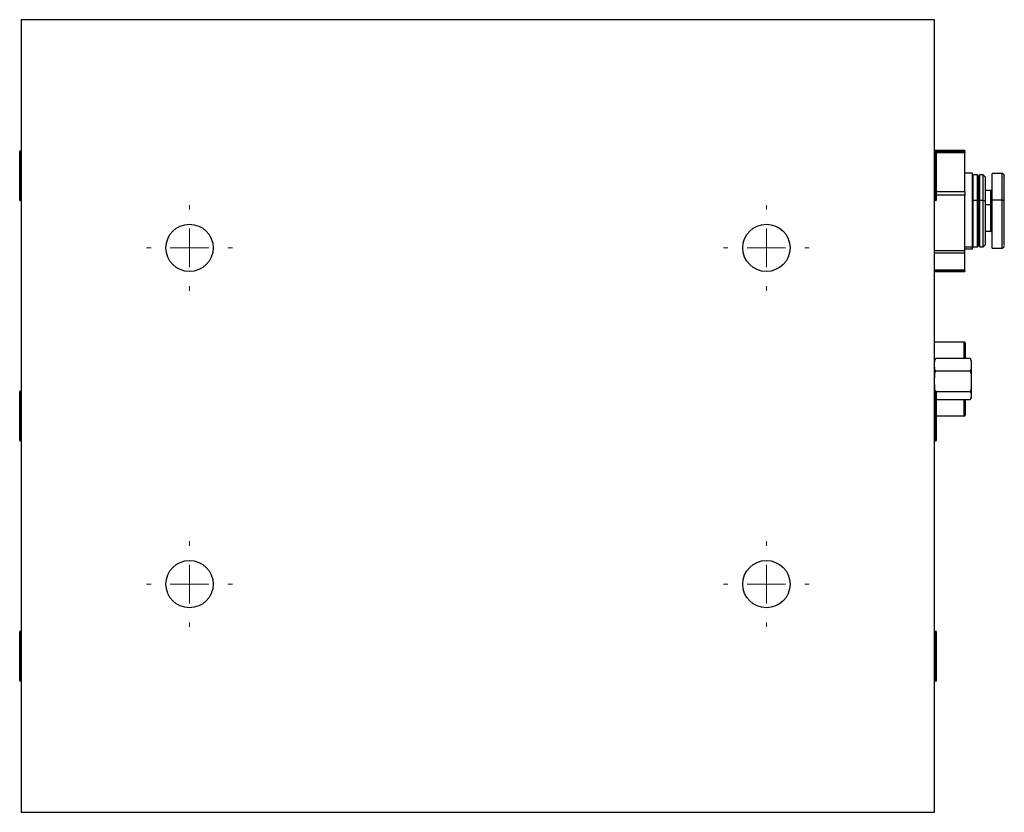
# Model space of a CAD drawing. Header units: inches. Extents: x 2.2 to 38.9, y 3.7 to 32.6.
# Tile 1 of 5: x 5.3 to 10.4, y 12.8 to 16.9. Entities that reach past the tile are written whole.
import ezdxf

# ---------------------------------------------------------------- set-up
doc = ezdxf.new("R2010")
doc.units = ezdxf.units.IN
doc.header["$MEASUREMENT"] = 0

# ---------------------------------------------------------------- blocks, each defined once
blk = doc.blocks.new('SW_CENTERMARKSYMBOL_93')
at = {"color": 0, "linetype": 'Continuous', "lineweight": 0}
for p, q in [((0, 0.2), (0, 0.223)), ((0, 0), (0, 0.1)), ((-0.2, 0), (-0.223, 0)), ((0, 0), (-0.1, 0)), ((0, 0), (0, -0.1)), ((0, 0), (0.1, 0)), ((0.2, 0), (0.223, 0)), ((0, -0.2), (0, -0.223))]:
    blk.add_line(p, q, dxfattribs=at)
blk = doc.blocks.new('SW_CENTERMARKSYMBOL_94')
at = {"color": 0, "linetype": 'Continuous', "lineweight": 0}
for p, q in [((0, 0.2), (0, 0.223)), ((0, 0), (0, 0.1)), ((-0.2, 0), (-0.223, 0)), ((0, 0), (-0.1, 0)), ((0, 0), (0, -0.1)), ((0, 0), (0.1, 0)), ((0.2, 0), (0.223, 0)), ((0, -0.2), (0, -0.223))]:
    blk.add_line(p, q, dxfattribs=at)
blk = doc.blocks.new('SW_CENTERMARKSYMBOL_95')
at = {"color": 0, "linetype": 'Continuous', "lineweight": 0}
for p, q in [((0, 0.2), (0, 0.223)), ((0, 0), (0, 0.1)), ((-0.2, 0), (-0.223, 0)), ((0, 0), (-0.1, 0)), ((0, 0), (0, -0.1)), ((0, 0), (0.1, 0)), ((0.2, 0), (0.223, 0)), ((0, -0.2), (0, -0.223))]:
    blk.add_line(p, q, dxfattribs=at)
blk = doc.blocks.new('SW_CENTERMARKSYMBOL_96')
at = {"color": 0, "linetype": 'Continuous', "lineweight": 0}
for p, q in [((0, 0.2), (0, 0.223)), ((0, 0), (0, 0.1)), ((-0.2, 0), (-0.223, 0)), ((0, 0), (-0.1, 0)), ((0, 0), (0, -0.1)), ((0, 0), (0.1, 0)), ((0.2, 0), (0.223, 0)), ((0, -0.2), (0, -0.223))]:
    blk.add_line(p, q, dxfattribs=at)

msp = doc.modelspace()

# ---------------------------------------------------------------- linework, layer by layer
at = {"color": 7, "linetype": 'Continuous', "lineweight": 25}
for p, q in [((5.2859, 16.8892), (5.2859, 12.7642)), ((10.0359, 16.8892), (5.2859, 16.8892)), ((10.0359, 12.7642), (10.0359, 16.8892)), ((5.2776, 16.0767), (5.2776, 16.2043)), ((5.2859, 16.2007), (5.281, 16.2056)), ((5.281, 16.2056), (5.281, 16.0767)), ((10.1934, 16.2091), (10.0359, 16.2091)), ((10.1934, 16.2069), (10.0359, 16.2069)), ((10.0408, 16.2056), (10.0359, 16.2007)), ((10.0369, 16.2017), (10.0359, 16.2017)), ((10.0408, 16.0767), (10.0408, 16.2056)), ((10.0442, 16.2043), (10.0442, 16.0767)), ((10.1934, 16.2017), (10.0442, 16.2017)), ((10.1934, 16.1964), (10.0442, 16.1964)), ((10.1934, 16.2091), (10.1934, 16.2069)), ((10.1934, 16.2017), (10.1934, 16.2069)), ((10.1934, 16.2017), (10.1934, 16.1964)), ((10.1934, 15.9946), (10.1934, 16.1964)), ((10.2328, 16.0911), (10.1934, 16.0911)), ((10.2328, 15.7059), (10.2328, 16.0911)), ((10.2367, 16.0812), (10.2328, 16.0773)), ((10.2584, 16.0812), (10.2367, 16.0812)), ((10.2367, 15.9486), (10.2367, 16.0812)), ((10.2643, 16.0734), (10.2584, 16.0812)), ((10.2584, 15.9486), (10.2584, 16.0812)), ((10.2702, 16.0812), (10.2643, 16.0734)), ((10.2879, 16.0812), (10.2702, 16.0812)), ((10.2702, 15.9486), (10.2702, 16.0812)), ((10.2997, 16.0694), (10.2879, 16.0812)), ((10.2879, 15.9486), (10.2879, 16.0812)), ((10.3863, 16.0891), (10.3351, 16.0891)), ((10.3351, 15.9509), (10.3351, 16.0891)), ((10.3863, 15.9509), (10.3863, 16.0891)), ((5.2776, 15.9492), (5.2776, 16.0767)), ((5.281, 16.0767), (5.281, 15.9478)), ((10.0408, 15.9478), (10.0408, 16.0767)), ((10.0442, 16.0767), (10.0442, 15.9492)), ((10.2643, 15.9463), (10.2643, 16.0734)), ((10.2997, 15.9452), (10.2997, 16.0694)), ((10.0442, 15.9946), (10.1934, 15.9946)), ((10.1934, 15.9946), (10.1934, 15.9757)), ((10.3273, 16.0005), (10.2997, 16.0005)), ((10.3273, 15.9251), (10.3273, 16.0005)), ((5.281, 15.9478), (5.2859, 15.9527)), ((10.0359, 15.9527), (10.0408, 15.9478)), ((10.1934, 15.9757), (10.0442, 15.9757)), ((10.1934, 15.6879), (10.1934, 15.9757)), ((10.2367, 15.9486), (10.2328, 15.9475)), ((10.2367, 15.7072), (10.2367, 15.9486)), ((10.2584, 15.9486), (10.2367, 15.9486)), ((10.2584, 15.7072), (10.2584, 15.9486)), ((10.2643, 15.9463), (10.2584, 15.9486)), ((10.2702, 15.9486), (10.2643, 15.9463)), ((10.2643, 15.7151), (10.2643, 15.9463)), ((10.2702, 15.7072), (10.2702, 15.9486)), ((10.2879, 15.9486), (10.2702, 15.9486)), ((10.2879, 15.7072), (10.2879, 15.9486)), ((10.2997, 15.9452), (10.2879, 15.9486)), ((10.2997, 15.719), (10.2997, 15.9452)), ((10.3273, 15.9251), (10.2997, 15.9251)), ((10.3273, 15.7879), (10.3273, 15.9251)), ((10.3351, 15.6993), (10.3351, 15.9509)), ((10.3351, 15.9509), (10.3863, 15.9509)), ((10.3863, 15.6993), (10.3863, 15.9509)), ((10.3981, 15.9275), (10.3981, 15.9382)), ((10.2997, 15.7879), (10.3273, 15.7879)), ((10.0359, 15.6879), (10.1934, 15.6879)), ((10.1934, 15.6735), (10.0359, 15.6735)), ((10.2328, 15.7059), (10.1934, 15.7059)), ((10.1934, 15.6974), (10.2328, 15.6974)), ((10.1934, 15.6735), (10.1934, 15.6879)), ((10.1934, 15.5876), (10.1934, 15.6735)), ((10.2328, 15.7111), (10.2367, 15.7072)), ((10.2328, 15.6974), (10.2328, 15.7059)), ((10.2367, 15.7072), (10.2584, 15.7072)), ((10.2584, 15.7072), (10.2643, 15.7151)), ((10.2643, 15.7151), (10.2702, 15.7072)), ((10.2702, 15.7072), (10.2879, 15.7072)), ((10.2879, 15.7072), (10.2997, 15.719)), ((10.3351, 15.6993), (10.3863, 15.6993)), ((10.0359, 15.5876), (10.1934, 15.5876)), ((10.0359, 15.5867), (10.1934, 15.5867)), ((10.0359, 15.5824), (10.1934, 15.5824)), ((10.0359, 15.5793), (10.1934, 15.5793)), ((10.1934, 15.5876), (10.1934, 15.5867)), ((10.1934, 15.5824), (10.1934, 15.5867)), ((10.1934, 15.5824), (10.1934, 15.5793)), ((10.1889, 15.2117), (10.0359, 15.2117)), ((10.1889, 15.1268), (10.1889, 15.2117)), ((10.1939, 15.2067), (10.1939, 15.1268)), ((10.2204, 15.1268), (10.0414, 15.1268)), ((10.2259, 15.1132), (10.2259, 15.0938)), ((10.2204, 15.0608), (10.0414, 15.0608)), ((10.2259, 15.0938), (10.2259, 15.007)), ((10.2259, 15.007), (10.2259, 14.9324)), ((5.2776, 14.8267), (5.2776, 14.9543)), ((5.2859, 14.9507), (5.281, 14.9556)), ((5.281, 14.9556), (5.281, 14.8267)), ((10.0408, 14.9556), (10.0359, 14.9507)), ((10.0408, 14.8267), (10.0408, 14.9556)), ((10.0442, 14.9543), (10.0442, 14.8267)), ((10.2204, 14.9532), (10.0442, 14.9532)), ((10.2204, 14.9116), (10.0442, 14.9116)), ((10.1889, 14.8267), (10.1889, 14.9116)), ((10.1939, 14.9116), (10.1939, 14.8317)), ((10.2259, 14.9324), (10.2259, 14.9252)), ((5.2776, 14.6992), (5.2776, 14.8267)), ((5.281, 14.8267), (5.281, 14.6978)), ((10.0408, 14.6978), (10.0408, 14.8267)), ((10.0442, 14.8267), (10.0442, 14.6992)), ((10.1889, 14.8267), (10.0442, 14.8267)), ((5.281, 14.6978), (5.2859, 14.7027)), ((10.0359, 14.7027), (10.0408, 14.6978)), ((5.2776, 13.5767), (5.2776, 13.7043)), ((5.2859, 13.7007), (5.281, 13.7056)), ((5.281, 13.7056), (5.281, 13.5767)), ((10.0408, 13.7056), (10.0359, 13.7007)), ((10.0408, 13.5767), (10.0408, 13.7056)), ((10.0442, 13.7043), (10.0442, 13.5767)), ((5.2776, 13.4492), (5.2776, 13.5767)), ((5.281, 13.5767), (5.281, 13.4478)), ((10.0408, 13.4478), (10.0408, 13.5767)), ((10.0442, 13.5767), (10.0442, 13.4492)), ((5.281, 13.4478), (5.2859, 13.4527)), ((10.0359, 13.4527), (10.0408, 13.4478)), ((5.2859, 12.7642), (10.0359, 12.7642))]:
    msp.add_line(p, q, dxfattribs=at)
at = {"color": 7, "linetype": 'Continuous', "lineweight": 25, "flags": 128}
for points in [[(10.3273, 15.9251), (10.3288, 15.9252), (10.3303, 15.9253), (10.3316, 15.9255), (10.3328, 15.9258), (10.3338, 15.9262), (10.3345, 15.9266), (10.335, 15.927), (10.3351, 15.9274)], [(10.3863, 15.9509), (10.3886, 15.9509), (10.3908, 15.9507), (10.3929, 15.9503), (10.3947, 15.9499), (10.3961, 15.9494), (10.3972, 15.9488), (10.3979, 15.9482), (10.3981, 15.9475)]]:
    msp.add_lwpolyline(points, dxfattribs=at)
at = {"color": 7, "linetype": 'Continuous', "lineweight": 25}
for centre in [(6.1609, 15.7017), (9.1609, 15.7017), (6.1609, 13.9517), (9.1609, 13.9517)]:
    msp.add_circle(centre, 0.123, dxfattribs=at)
for centre, radius, start, end in [((5.2796, 16.2043), 0.00197, 45, 180), ((10.0422, 16.2043), 0.00197, 0, 135), ((10.3863, 16.0773), 0.0118, 0, 90), ((10.3273, 16.0084), 0.00787, 270, 0), ((5.2796, 15.9492), 0.00197, 180, 315), ((10.0422, 15.9492), 0.00197, 225, 0), ((10.3273, 15.78), 0.00787, 0, 90), ((10.3863, 15.7111), 0.0118, 270, 0), ((10.1889, 15.2067), 0.005, 0, 90), ((10.0579, 15.1132), 0.022, 158.4704, 180), ((10.2039, 15.1132), 0.022, 0, 21.018), ((5.2796, 14.9543), 0.00197, 45, 180), ((10.0422, 14.9543), 0.00197, 0, 135), ((10.2039, 14.9252), 0.022, 338.4536, 0), ((10.1889, 14.8317), 0.005, 270, 0), ((5.2796, 14.6992), 0.00197, 180, 315), ((10.0422, 14.6992), 0.00197, 225, 0), ((5.2796, 13.7043), 0.00197, 45, 180), ((10.0422, 13.7043), 0.00197, 0, 135), ((5.2796, 13.4492), 0.00197, 180, 315), ((10.0422, 13.4492), 0.00197, 225, 0)]:
    msp.add_arc(centre, radius, start, end, dxfattribs=at)
for points, knots in [([(10.3981, 15.9475), (10.3981, 15.9688), (10.3981, 16.0016), (10.3981, 16.0357), (10.3981, 16.0571), (10.3981, 16.0705), (10.3981, 16.0783), (10.3981, 16.0758), (10.3981, 16.0751)], [0, 0, 0, 0, 0.294822, 0.45353, 0.615607, 0.777682, 0.936391, 1, 1, 1, 1]), ([(10.3981, 15.7133), (10.3981, 15.714), (10.3981, 15.7155), (10.3981, 15.7428), (10.3981, 15.7761), (10.3981, 15.8074), (10.3981, 15.8423), (10.3981, 15.8898), (10.3981, 15.9247), (10.3981, 15.9475)], [0, 0, 0, 0, 0.158103, 0.3597, 0.468224, 0.579051, 0.689878, 0.798402, 1, 1, 1, 1]), ([(10.0359, 15.0938), (10.0359, 15.0994), (10.0358, 15.1049), (10.0365, 15.1132), (10.0369, 15.116), (10.0384, 15.1215), (10.0395, 15.1243), (10.0414, 15.1268)], [0, 0, 0, 0, 0.5, 0.5, 0.75, 0.75, 1, 1, 1, 1]), ([(10.0414, 15.1268), (10.04, 15.1255), (10.038, 15.1237), (10.038, 15.1216), (10.0379, 15.121)], [0, 0, 0, 0, 0.68993, 1, 1, 1, 1]), ([(10.2204, 15.1268), (10.2223, 15.1243), (10.2234, 15.1216), (10.2249, 15.1161), (10.2253, 15.1133), (10.226, 15.1049), (10.2259, 15.0994), (10.2259, 15.0938)], [0, 0, 0, 0, 0.25, 0.25, 0.5, 0.5, 1, 1, 1, 1]), ([(10.2239, 15.121), (10.2239, 15.1216), (10.2238, 15.1237), (10.2218, 15.1255), (10.2204, 15.1268)], [0, 0, 0, 0, 0.317941, 1, 1, 1, 1]), ([(10.0414, 15.0608), (10.0395, 15.0634), (10.0384, 15.0661), (10.0369, 15.0716), (10.0365, 15.0744), (10.0358, 15.0827), (10.0359, 15.0883), (10.0359, 15.0938)], [0, 0, 0, 0, 0.25, 0.25, 0.5, 0.5, 1, 1, 1, 1]), ([(10.0359, 15.007), (10.0359, 15.016), (10.0358, 15.025), (10.0365, 15.0386), (10.0369, 15.0431), (10.0384, 15.0521), (10.0395, 15.0566), (10.0414, 15.0608)], [0, 0, 0, 0, 0.5, 0.5, 0.75, 0.75, 1, 1, 1, 1]), ([(10.2259, 15.0938), (10.2259, 15.0883), (10.226, 15.0827), (10.2253, 15.0744), (10.225, 15.0717), (10.2234, 15.0661), (10.2223, 15.0634), (10.2204, 15.0608)], [0, 0, 0, 0, 0.5, 0.5, 0.75, 0.75, 1, 1, 1, 1]), ([(10.2204, 15.0608), (10.2223, 15.0566), (10.2234, 15.0522), (10.2249, 15.0432), (10.2253, 15.0387), (10.226, 15.0251), (10.2259, 15.016), (10.2259, 15.007)], [0, 0, 0, 0, 0.25, 0.25, 0.5, 0.5, 1, 1, 1, 1]), ([(10.0414, 14.9532), (10.0395, 14.9574), (10.0384, 14.9618), (10.0369, 14.9707), (10.0365, 14.9753), (10.0358, 14.9889), (10.0359, 14.9979), (10.0359, 15.007)], [0, 0, 0, 0, 0.25, 0.25, 0.5, 0.5, 1, 1, 1, 1]), ([(10.2259, 15.007), (10.2259, 14.998), (10.226, 14.9889), (10.2253, 14.9754), (10.225, 14.9709), (10.2234, 14.9619), (10.2223, 14.9574), (10.2204, 14.9532)], [0, 0, 0, 0, 0.5, 0.5, 0.75, 0.75, 1, 1, 1, 1]), ([(10.2204, 14.9532), (10.2223, 14.9516), (10.2234, 14.9498), (10.2249, 14.9464), (10.2253, 14.9446), (10.226, 14.9394), (10.2259, 14.9359), (10.2259, 14.9324)], [0, 0, 0, 0, 0.25, 0.25, 0.5, 0.5, 1, 1, 1, 1]), ([(10.2259, 14.9324), (10.2259, 14.9289), (10.226, 14.9254), (10.2253, 14.9202), (10.2249, 14.9184), (10.2234, 14.9149), (10.2223, 14.9132), (10.2204, 14.9116)], [0, 0, 0, 0, 0.5, 0.5, 0.75, 0.75, 1, 1, 1, 1])]:
    msp.add_open_spline(points, degree=3, knots=knots, dxfattribs=at)

# ---------------------------------------------------------------- block references
at = {"color": 7, "linetype": 'Continuous', "lineweight": 0}
for name, p in [('SW_CENTERMARKSYMBOL_93', (6.1609, 15.7017)), ('SW_CENTERMARKSYMBOL_94', (9.1609, 15.7017)), ('SW_CENTERMARKSYMBOL_96', (6.1609, 13.9517)), ('SW_CENTERMARKSYMBOL_95', (9.1609, 13.9517))]:
    msp.add_blockref(name, p, dxfattribs=at)

doc.saveas('drawing.dxf')
